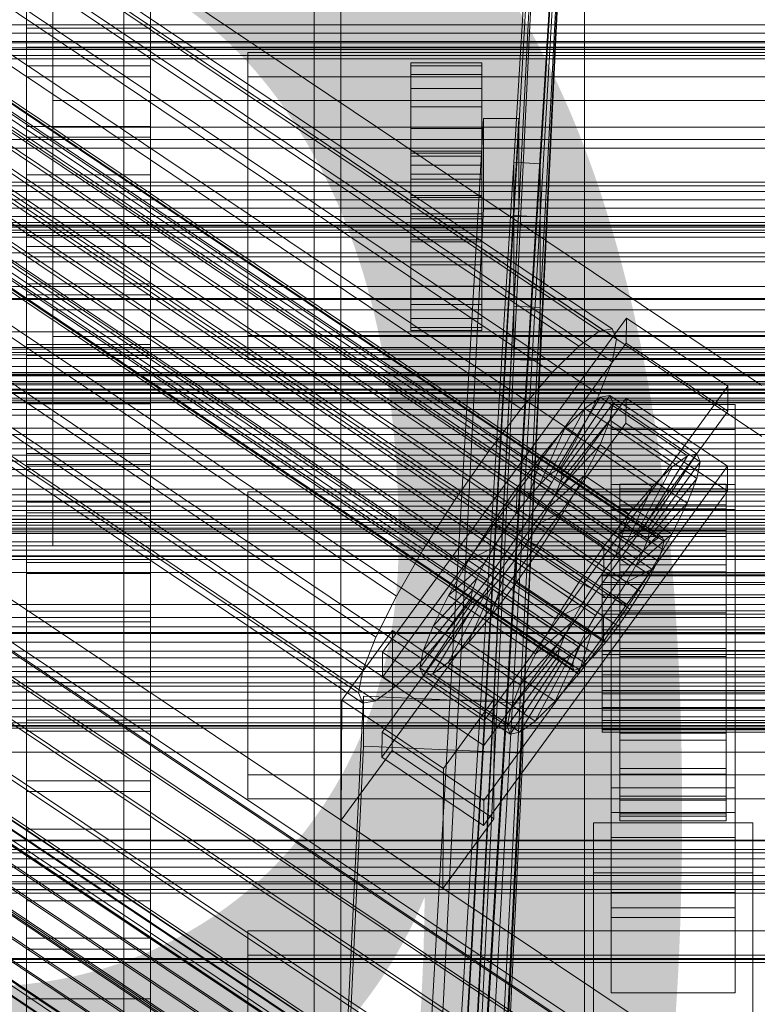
# Model space of a CAD drawing. Header units: millimetres. Extents: x -2233 to 65662, y -50530 to 6847.
# Tile 47 of 256: x -214 to -130, y -35091 to -34980. Entities that reach past the tile are written whole.
import ezdxf

# ---------------------------------------------------------------- set-up
doc = ezdxf.new("R2010")
doc.units = ezdxf.units.MM
for name, color, linetype, lineweight in [('COTAS_O', 1, 'Continuous', 0), ('frontal_C01', 7, 'Continuous', 0), ('frontal_C02', 7, 'Continuous', 0), ('frontal_C03', 7, 'Continuous', 0), ('frontal_C04', 7, 'Continuous', 0), ('frontal_C05', 7, 'Continuous', 0), ('frontal_C05-C03', 7, 'Continuous', 0), ('frontal_mezcladora', 7, 'Continuous', 0), ('frontal_mix-C02', 7, 'Continuous', 0), ('frontal_secador', 7, 'Continuous', 0)]:
    doc.layers.add(name, color=color, linetype=linetype, lineweight=lineweight)
doc.dimstyles.new('R19_100', dxfattribs={"dimtxt": 250, "dimasz": 150, "dimexe": 150, "dimexo": 80, "dimgap": 100, "dimtad": 1, "dimtih": 1, "dimtoh": 1, "dimdsep": 46, "dimcen": 0.09, "dimadec": 0, "dimazin": 0, "dimtfac": 1, "dimtdec": 4, "dimtofl": 0, "dimtmove": 0, "dimatfit": 3, "dimfxl": 1, "dimtolj": 1, "dimtzin": 0, "dimarcsym": 0})

# ---------------------------------------------------------------- blocks, each defined once
blk = doc.blocks.new('DIM_R32_41')
at = {"layer": 'COTAS_O'}
for p, q in [((-1850, -34800), (-1850, -35500)), ((-150, -34800), (-150, -35500)), ((-1850, -35500), (-1700, -35455)), ((-150, -35500), (-300, -35455)), ((-150, -35500), (-1850, -35500)), ((-1850, -35500), (-1700, -35545)), ((-150, -35500), (-300, -35545))]:
    blk.add_line(p, q, dxfattribs=at)
blk.add_text('1700 O', height=250, rotation=180, dxfattribs=at).set_placement((-1000, -35600))
blk = doc.blocks.new('DIM_R32_45')
at = {"layer": 'COTAS_O'}
for p, q in [((-1480, -35300), (-1330, -35255)), ((490, -35300), (340, -35255)), ((-1480, -36000), (-1480, -35300)), ((-1480, -35300), (490, -35300)), ((-1480, -35300), (-1330, -35345)), ((490, -35300), (340, -35345)), ((490, -36000), (490, -35300))]:
    blk.add_line(p, q, dxfattribs=at)
blk.add_text('1970 O', height=250, dxfattribs=at).set_placement((-495, -35200))
blk = doc.blocks.new('DIM_R32_47')
at = {"layer": 'COTAS_O'}
for p, q in [((-1400, -35300), (-1250, -35255)), ((1400, -35300), (1250, -35255)), ((-1400, -36000), (-1400, -35300)), ((-1400, -35300), (1400, -35300)), ((-1400, -35300), (-1250, -35345)), ((1400, -35300), (1250, -35345)), ((1400, -36000), (1400, -35300))]:
    blk.add_line(p, q, dxfattribs=at)
blk.add_text('2800 O', height=250, dxfattribs=at).set_placement((0, -35200))

msp = doc.modelspace()

# ---------------------------------------------------------------- linework, layer by layer
at = {"layer": 'frontal_C01'}
for p, q in [((-332.629, -34891.604), (-148.32, -35015.473)), ((-331.181, -34891.34), (-146.872, -35015.209)), ((-334.938, -34893.291), (-150.629, -35017.16)), ((-330.692, -34892.515), (-146.383, -35016.385)), ((-355.53, -34895.168), (-141.731, -35038.856)), ((-355.017, -34895.074), (-141.218, -35038.762)), ((-354.844, -34895.49), (-141.045, -35039.179)), ((-331.197, -34895.051), (-146.887, -35018.92)), ((-356.348, -34895.765), (-142.549, -35039.454)), ((-355.022, -34896.389), (-141.224, -35040.077)), ((-337.95, -34896.284), (-153.641, -35020.154)), ((-357.415, -34896.826), (-143.617, -35040.514)), ((-355.541, -34897.708), (-141.742, -35041.396)), ((-358.659, -34898.277), (-144.861, -35041.966)), ((-332.659, -34898.773), (-148.35, -35022.643)), ((-146.196, -35043.709), (-359.995, -34900.021)), ((-356.363, -34899.358), (-142.565, -35043.046)), ((-341.461, -34900.381), (-157.152, -35024.25)), ((-361.332, -34901.938), (-147.533, -35045.626)), ((-357.434, -34901.226), (-143.635, -35044.914)), ((-358.68, -34903.185), (-144.881, -35046.873)), ((-362.578, -34903.897), (-148.779, -35047.585)), ((-334.981, -34903.43), (-150.672, -35027.299)), ((-360.017, -34905.102), (-146.218, -35048.79)), ((-160.922, -35029.171), (-345.231, -34905.302)), ((-363.648, -34905.765), (-149.85, -35049.453)), ((-364.471, -34907.415), (-150.672, -35051.103)), ((-361.352, -34906.845), (-147.554, -35050.533)), ((-364.989, -34908.734), (-151.191, -35052.422)), ((-362.596, -34908.297), (-148.798, -35051.985)), ((-338.003, -34908.702), (-153.694, -35032.571)), ((-365.168, -34909.632), (-151.369, -35053.32)), ((-364.995, -34910.049), (-151.196, -35053.737)), ((-364.482, -34909.955), (-150.683, -35053.643)), ((-363.664, -34909.357), (-149.865, -35053.046)), ((-349.002, -34910.711), (-164.693, -35034.58)), ((-341.52, -34914.231), (-157.211, -35038.1)), ((-352.519, -34916.24), (-168.21, -35040.109)), ((-345.291, -34919.64), (-160.982, -35043.509)), ((-355.541, -34921.512), (-171.232, -35045.381)), ((-349.061, -34924.561), (-164.752, -35048.43)), ((-357.863, -34926.168), (-173.554, -35050.037)), ((-352.572, -34928.657), (-168.263, -35052.527)), ((-359.326, -34929.891), (-175.016, -35053.76)), ((-355.584, -34931.651), (-171.275, -35055.52)), ((-359.83, -34932.426), (-175.521, -35056.296)), ((-357.893, -34933.337), (-173.584, -35057.207)), ((-359.341, -34933.602), (-175.032, -35057.471)), ((-130, -35021.621), (-228.298, -34955.558)), ((-228.298, -34961.317), (-130, -35027.38)), ((-172.809, -35051.706), (-145.277, -35013.994)), ((-145.289, -35016.817), (-145.277, -35013.994)), ((-145.277, -35013.994), (-133.809, -35021.702)), ((-150.629, -35017.16), (-148.32, -35015.473)), ((-148.32, -35015.473), (-146.872, -35015.209)), ((-146.872, -35015.209), (-146.383, -35016.385)), ((-146.383, -35016.385), (-146.887, -35018.92)), ((-145.289, -35016.817), (-172.821, -35054.528)), ((-153.641, -35020.154), (-150.629, -35017.16)), ((-133.821, -35024.524), (-145.289, -35016.817)), ((-146.887, -35018.92), (-148.35, -35022.643)), ((-157.152, -35024.25), (-153.641, -35020.154)), ((-133.809, -35021.702), (-161.341, -35059.413)), ((-133.809, -35021.702), (-133.821, -35024.524)), ((-172.847, -35060.738), (-145.315, -35023.026)), ((-153.199, -35031.149), (-148.226, -35022.933)), ((-152.686, -35031.055), (-147.143, -35022.735)), ((-148.35, -35022.643), (-150.672, -35027.299)), ((-148.226, -35022.933), (-149.953, -35024.195)), ((-147.143, -35022.735), (-148.226, -35022.933)), ((-148.226, -35022.933), (-138.396, -35029.54)), ((-147.143, -35022.735), (-137.313, -35029.342)), ((-146.777, -35023.615), (-147.143, -35022.735)), ((-145.327, -35025.849), (-145.315, -35023.026)), ((-145.315, -35023.026), (-133.847, -35030.734)), ((-161.353, -35062.236), (-133.821, -35024.524)), ((-160.922, -35029.171), (-157.152, -35024.25)), ((-154.017, -35031.746), (-149.953, -35024.195)), ((-152.513, -35031.471), (-146.777, -35023.615)), ((-149.953, -35024.195), (-152.207, -35026.434)), ((-149.953, -35024.195), (-140.123, -35030.801)), ((-147.155, -35025.511), (-146.777, -35023.615)), ((-147, -35026.578), (-147, -35023.755)), ((-147, -35023.755), (-133, -35023.755)), ((-147, -35069.804), (-147, -35023.755)), ((-146.777, -35023.615), (-136.948, -35030.221)), ((-133, -35023.755), (-133, -35026.578)), ((-133, -35023.755), (-133, -35069.804)), ((-152.692, -35032.37), (-147.155, -35025.511)), ((-148.249, -35028.296), (-147.155, -35025.511)), ((-147.155, -35025.511), (-137.325, -35032.118)), ((-145.327, -35025.849), (-172.859, -35063.56)), ((-155.085, -35032.807), (-152.207, -35026.434)), ((-152.207, -35026.434), (-154.833, -35029.499)), ((-152.207, -35026.434), (-142.377, -35033.041)), ((-133, -35026.578), (-147, -35026.578)), ((-147, -35026.578), (-147, -35072.626)), ((-133.859, -35033.556), (-145.327, -35025.849)), ((-133, -35072.626), (-133, -35026.578)), ((-150.672, -35027.299), (-153.694, -35032.571)), ((-153.21, -35033.689), (-148.249, -35028.296)), ((-149.985, -35031.779), (-148.249, -35028.296)), ((-148.249, -35028.296), (-138.419, -35034.902)), ((-164.693, -35034.58), (-160.922, -35029.171)), ((-154.833, -35029.499), (-157.653, -35033.179)), ((-156.329, -35034.258), (-154.833, -35029.499)), ((-154.833, -35029.499), (-145.003, -35036.105)), ((-138.396, -35029.54), (-143.369, -35037.755)), ((-137.313, -35029.342), (-142.856, -35037.661)), ((-140.123, -35030.801), (-138.396, -35029.54)), ((-138.396, -35029.54), (-137.313, -35029.342)), ((-137.313, -35029.342), (-136.948, -35030.221)), ((-133.847, -35030.734), (-161.379, -35068.445)), ((-154.017, -35031.746), (-153.199, -35031.149)), ((-153.199, -35031.149), (-152.686, -35031.055)), ((-143.369, -35037.755), (-153.199, -35031.149)), ((-142.856, -35037.661), (-152.686, -35031.055)), ((-152.686, -35031.055), (-152.513, -35031.471)), ((-140.123, -35030.801), (-144.188, -35038.352)), ((-136.948, -35030.221), (-142.683, -35038.078)), ((-142.377, -35033.041), (-140.123, -35030.801)), ((-136.948, -35030.221), (-137.325, -35032.118)), ((-133.847, -35030.734), (-133.859, -35033.556)), ((-155.085, -35032.807), (-154.017, -35031.746)), ((-154.033, -35035.339), (-149.985, -35031.779)), ((-144.188, -35038.352), (-154.017, -35031.746)), ((-152.513, -35031.471), (-152.692, -35032.37)), ((-142.683, -35038.078), (-152.513, -35031.471)), ((-152.246, -35035.723), (-149.985, -35031.779)), ((-149.985, -35031.779), (-140.156, -35038.385)), ((-137.325, -35032.118), (-142.862, -35038.976)), ((-137.325, -35032.118), (-138.419, -35034.902)), ((-157.653, -35033.179), (-160.474, -35037.226)), ((-157.653, -35033.179), (-157.665, -35036.002)), ((-147.823, -35039.786), (-157.653, -35033.179)), ((-153.694, -35032.571), (-157.211, -35038.1)), ((-156.329, -35034.258), (-155.085, -35032.807)), ((-145.255, -35039.413), (-155.085, -35032.807)), ((-152.692, -35032.37), (-153.21, -35033.689)), ((-142.862, -35038.976), (-152.692, -35032.37)), ((-147, -35035.61), (-147, -35032.787)), ((-147, -35032.787), (-133, -35032.787)), ((-147, -35078.836), (-147, -35032.787)), ((-146, -35042.75), (-146, -35032.753)), ((-146, -35032.753), (-146, -35033.281)), ((-146, -35032.753), (-134, -35032.753)), ((-146, -35033.52), (-146, -35032.753)), ((-146, -35043), (-146, -35033.281)), ((-146, -35033.281), (-146, -35035.067)), ((-146, -35033.281), (-134, -35033.281)), ((-142.377, -35033.041), (-145.255, -35039.413)), ((-145.003, -35036.105), (-142.377, -35033.041)), ((-134, -35033.281), (-134, -35032.753)), ((-134, -35032.753), (-134, -35042.75)), ((-134, -35032.753), (-134, -35033.52)), ((-134, -35035.067), (-134, -35033.281)), ((-134, -35033.281), (-134, -35043)), ((-133, -35032.787), (-133, -35035.61)), ((-133, -35032.787), (-133, -35078.836)), ((-161.391, -35071.268), (-133.859, -35033.556)), ((-157.665, -35036.002), (-156.329, -35034.258)), ((-146.499, -35040.865), (-156.329, -35034.258)), ((-153.21, -35033.689), (-154.033, -35035.339)), ((-143.38, -35040.295), (-153.21, -35033.689)), ((-146, -35043.113), (-146, -35033.52)), ((-146, -35033.52), (-134, -35033.52)), ((-146, -35035.529), (-146, -35033.52)), ((-134, -35033.52), (-134, -35043.113)), ((-134, -35033.52), (-134, -35035.529)), ((-168.21, -35040.109), (-164.693, -35034.58)), ((-154.033, -35035.339), (-155.103, -35037.207)), ((-144.203, -35041.945), (-154.033, -35035.339)), ((-133, -35035.61), (-147, -35035.61)), ((-147, -35035.61), (-147, -35081.658)), ((-146, -35043.846), (-146, -35035.067)), ((-146, -35035.067), (-146, -35037.989)), ((-146, -35035.067), (-134, -35035.067)), ((-146, -35044.065), (-146, -35035.529)), ((-146, -35035.529), (-134, -35035.529)), ((-146, -35038.643), (-146, -35035.529)), ((-138.419, -35034.902), (-143.38, -35040.295)), ((-138.419, -35034.902), (-140.156, -35038.385)), ((-134, -35037.989), (-134, -35035.067)), ((-134, -35035.067), (-134, -35043.846)), ((-134, -35035.529), (-134, -35044.065)), ((-134, -35035.529), (-134, -35038.643)), ((-133, -35081.658), (-133, -35035.61)), ((-159.001, -35037.919), (-157.665, -35036.002)), ((-157.665, -35036.002), (-147.835, -35042.608)), ((-155.103, -35037.207), (-152.246, -35035.723)), ((-154.877, -35039.859), (-152.246, -35035.723)), ((-152.246, -35035.723), (-142.416, -35042.329)), ((-147.823, -35039.786), (-145.003, -35036.105)), ((-145.003, -35036.105), (-146.499, -35040.865)), ((-160.474, -35037.226), (-163.105, -35041.362)), ((-159.001, -35037.919), (-160.474, -35037.226)), ((-160.474, -35037.226), (-150.644, -35043.832)), ((-155.103, -35037.207), (-156.35, -35039.166)), ((-145.274, -35043.813), (-155.103, -35037.207)), ((-143.369, -35037.755), (-144.188, -35038.352)), ((-142.856, -35037.661), (-143.369, -35037.755)), ((-142.683, -35038.078), (-142.856, -35037.661)), ((-157.211, -35038.1), (-160.982, -35043.509)), ((-160.247, -35039.878), (-159.001, -35037.919)), ((-149.171, -35044.525), (-159.001, -35037.919)), ((-146, -35045.231), (-146, -35037.989)), ((-146, -35037.989), (-146, -35041.85)), ((-146, -35037.989), (-134, -35037.989)), ((-146, -35045.54), (-146, -35038.643)), ((-146, -35038.643), (-134, -35038.643)), ((-146, -35042.651), (-146, -35038.643)), ((-144.188, -35038.352), (-145.255, -35039.413)), ((-140.156, -35038.385), (-144.203, -35041.945)), ((-143.38, -35040.295), (-142.862, -35038.976)), ((-142.862, -35038.976), (-142.683, -35038.078)), ((-142.549, -35039.454), (-141.731, -35038.856)), ((-140.156, -35038.385), (-142.416, -35042.329)), ((-141.731, -35038.856), (-141.218, -35038.762)), ((-141.218, -35038.762), (-141.045, -35039.179)), ((-134, -35041.85), (-134, -35037.989)), ((-134, -35037.989), (-134, -35045.231)), ((-134, -35038.643), (-134, -35045.54)), ((-134, -35038.643), (-134, -35042.651)), ((-171.232, -35045.381), (-168.21, -35040.109)), ((-160.247, -35039.878), (-163.105, -35041.362)), ((-161.318, -35041.746), (-160.247, -35039.878)), ((-150.417, -35046.484), (-160.247, -35039.878)), ((-157.698, -35043.905), (-154.877, -35039.859)), ((-156.35, -35039.166), (-157.686, -35041.082)), ((-156.35, -35039.166), (-154.877, -35039.859)), ((-146.52, -35045.772), (-156.35, -35039.166)), ((-154.877, -35039.859), (-145.047, -35046.465)), ((-150.644, -35043.832), (-147.823, -35039.786)), ((-147.835, -35042.608), (-147.823, -35039.786)), ((-145.255, -35039.413), (-146.499, -35040.865)), ((-143.617, -35040.514), (-142.549, -35039.454)), ((-141.224, -35040.077), (-141.742, -35041.396)), ((-141.045, -35039.179), (-141.224, -35040.077)), ((-157.686, -35041.082), (-159.022, -35042.826)), ((-157.686, -35041.082), (-157.698, -35043.905)), ((-147.856, -35047.689), (-157.686, -35041.082)), ((-146.499, -35040.865), (-147.835, -35042.608)), ((-144.861, -35041.966), (-143.617, -35040.514)), ((-144.203, -35041.945), (-143.38, -35040.295)), ((-163.105, -35041.362), (-165.365, -35045.305)), ((-161.318, -35041.746), (-165.365, -35045.305)), ((-163.105, -35041.362), (-153.275, -35047.968)), ((-162.14, -35043.396), (-161.318, -35041.746)), ((-151.488, -35048.352), (-161.318, -35041.746)), ((-146.196, -35043.709), (-144.861, -35041.966)), ((-146, -35047.059), (-146, -35041.85)), ((-146, -35041.85), (-146, -35046.385)), ((-146, -35041.85), (-134, -35041.85)), ((-145.274, -35043.813), (-144.203, -35041.945)), ((-142.416, -35042.329), (-145.274, -35043.813)), ((-142.416, -35042.329), (-145.047, -35046.465)), ((-141.742, -35041.396), (-142.565, -35043.046)), ((-134, -35046.385), (-134, -35041.85)), ((-134, -35041.85), (-134, -35047.059)), ((-162.14, -35043.396), (-167.102, -35048.788)), ((-162.659, -35044.715), (-162.14, -35043.396)), ((-152.311, -35050.002), (-162.14, -35043.396)), ((-159.022, -35042.826), (-160.518, -35047.586)), ((-159.022, -35042.826), (-160.266, -35044.278)), ((-149.192, -35049.432), (-159.022, -35042.826)), ((-147.835, -35042.608), (-149.171, -35044.525)), ((-148, -35043.113), (-148, -35042.75)), ((-148, -35042.75), (-148, -35043)), ((-148, -35042.75), (148, -35042.75)), ((-148, -35043), (-148, -35043.846)), ((-148, -35043), (148, -35043)), ((-148, -35044.065), (-148, -35043.113)), ((-148, -35043.113), (148, -35043.113)), ((-146, -35047.439), (-146, -35042.651)), ((-146, -35042.651), (-134, -35042.651)), ((-146, -35047.278), (-146, -35042.651)), ((-146, -35043), (-146, -35042.75)), ((-134, -35042.75), (-146, -35042.75)), ((-146, -35042.75), (-146, -35043.113)), ((-146, -35043.846), (-146, -35043)), ((-134, -35043), (-146, -35043)), ((-134, -35043.113), (-146, -35043.113)), ((-146, -35043.113), (-146, -35044.065)), ((-142.565, -35043.046), (-143.635, -35044.914)), ((-134, -35042.651), (-134, -35047.439)), ((-134, -35042.651), (-134, -35047.278)), ((-134, -35042.75), (-134, -35043)), ((-134, -35043.113), (-134, -35042.75)), ((-134, -35043), (-134, -35043.846)), ((-134, -35044.065), (-134, -35043.113)), ((-160.982, -35043.509), (-164.752, -35048.43)), ((-160.266, -35044.278), (-163.144, -35050.65)), ((-160.266, -35044.278), (-161.333, -35045.338)), ((-160.518, -35047.586), (-157.698, -35043.905)), ((-150.436, -35050.884), (-160.266, -35044.278)), ((-157.698, -35043.905), (-147.868, -35050.511)), ((-153.275, -35047.968), (-150.644, -35043.832)), ((-150.644, -35043.832), (-149.171, -35044.525)), ((-149.171, -35044.525), (-150.417, -35046.484)), ((-148, -35043.846), (-148, -35045.231)), ((-148, -35043.846), (148, -35043.846)), ((-148, -35045.54), (-148, -35044.065)), ((-148, -35044.065), (148, -35044.065)), ((-147.533, -35045.626), (-146.196, -35043.709)), ((-146.52, -35045.772), (-145.274, -35043.813)), ((-146, -35045.231), (-146, -35043.846)), ((-134, -35043.846), (-146, -35043.846)), ((-134, -35044.065), (-146, -35044.065)), ((-146, -35044.065), (-146, -35045.54)), ((-134, -35043.846), (-134, -35045.231)), ((-134, -35045.54), (-134, -35044.065)), ((-173.554, -35050.037), (-171.232, -35045.381)), ((-162.837, -35045.613), (-168.573, -35053.47)), ((-162.659, -35044.715), (-168.196, -35051.573)), ((-165.365, -35045.305), (-167.102, -35048.788)), ((-161.333, -35045.338), (-165.397, -35052.89)), ((-165.365, -35045.305), (-155.535, -35051.912)), ((-162.837, -35045.613), (-162.659, -35044.715)), ((-162.664, -35046.03), (-162.837, -35045.613)), ((-153.008, -35052.219), (-162.837, -35045.613)), ((-152.829, -35051.321), (-162.659, -35044.715)), ((-161.333, -35045.338), (-162.151, -35045.936)), ((-151.503, -35051.945), (-161.333, -35045.338)), ((-148.779, -35047.585), (-147.533, -35045.626)), ((-148, -35045.231), (-148, -35047.059)), ((-148, -35045.231), (148, -35045.231)), ((-148, -35047.439), (-148, -35045.54)), ((-148, -35045.54), (148, -35045.54)), ((-146, -35047.059), (-146, -35045.231)), ((-134, -35045.231), (-146, -35045.231)), ((-134, -35045.54), (-146, -35045.54)), ((-146, -35045.54), (-146, -35047.439)), ((-143.635, -35044.914), (-144.881, -35046.873)), ((-134, -35045.231), (-134, -35047.059)), ((-134, -35047.439), (-134, -35045.54)), ((-162.664, -35046.03), (-168.208, -35054.349)), ((-162.151, -35045.936), (-167.125, -35054.151)), ((-162.151, -35045.936), (-162.664, -35046.03)), ((-152.835, -35052.636), (-162.664, -35046.03)), ((-152.321, -35052.542), (-162.151, -35045.936)), ((-153.275, -35047.968), (-150.417, -35046.484)), ((-150.417, -35046.484), (-151.488, -35048.352)), ((-145.047, -35046.465), (-147.868, -35050.511)), ((-147.856, -35047.689), (-146.52, -35045.772)), ((-145.047, -35046.465), (-146.52, -35045.772)), ((-146, -35046.385), (-146, -35049.207)), ((-134, -35046.385), (-146, -35046.385)), ((-146, -35046.385), (-146, -35051.285)), ((-134, -35049.207), (-134, -35046.385)), ((-134, -35051.285), (-134, -35046.385)), ((-163.144, -35050.65), (-160.518, -35047.586)), ((-160.518, -35047.586), (-150.688, -35054.192)), ((-149.85, -35049.453), (-148.779, -35047.585)), ((-149.192, -35049.432), (-147.856, -35047.689)), ((-148, -35047.059), (-148, -35049.207)), ((-148, -35047.059), (148, -35047.059)), ((-148, -35049.63), (-148, -35047.439)), ((-148, -35047.439), (148, -35047.439)), ((-147.868, -35050.511), (-147.856, -35047.689)), ((-144.881, -35046.873), (-146.218, -35048.79)), ((-146, -35049.207), (-146, -35047.059)), ((-134, -35047.059), (-146, -35047.059)), ((-146, -35049.63), (-146, -35047.278)), ((-146, -35047.278), (-134, -35047.278)), ((-146, -35052.21), (-146, -35047.278)), ((-134, -35047.439), (-146, -35047.439)), ((-146, -35047.439), (-146, -35049.63)), ((-134, -35047.059), (-134, -35049.207)), ((-134, -35047.278), (-134, -35049.63)), ((-134, -35047.278), (-134, -35052.21)), ((-134, -35049.63), (-134, -35047.439)), ((-164.752, -35048.43), (-168.263, -35052.527)), ((-167.102, -35048.788), (-168.196, -35051.573)), ((-167.102, -35048.788), (-157.272, -35055.395)), ((-155.535, -35051.912), (-153.275, -35047.968)), ((-155.535, -35051.912), (-151.488, -35048.352)), ((-151.488, -35048.352), (-152.311, -35050.002)), ((-146.218, -35048.79), (-147.554, -35050.533)), ((-177.394, -35057.144), (-171.658, -35049.288)), ((-175.016, -35053.76), (-173.554, -35050.037)), ((-171.715, -35062.836), (-171.658, -35049.288)), ((-171.658, -35049.288), (-160.19, -35056.995)), ((-157.272, -35055.395), (-152.311, -35050.002)), ((-152.311, -35050.002), (-152.829, -35051.321)), ((-150.688, -35054.192), (-149.192, -35049.432)), ((-150.672, -35051.103), (-149.85, -35049.453)), ((-150.436, -35050.884), (-149.192, -35049.432)), ((-148, -35049.207), (-148, -35051.528)), ((148, -35049.207), (-148, -35049.207)), ((-148, -35051.967), (-148, -35049.63)), ((-148, -35049.63), (148, -35049.63)), ((-146, -35049.207), (-134, -35049.207)), ((-146, -35051.528), (-146, -35049.207)), ((-134, -35049.63), (-146, -35049.63)), ((-146, -35049.63), (-146, -35051.967)), ((-134, -35049.207), (-134, -35051.528)), ((-134, -35051.967), (-134, -35049.63)), ((-165.397, -35052.89), (-163.144, -35050.65)), ((-163.144, -35050.65), (-153.314, -35057.257)), ((-153.314, -35057.257), (-150.436, -35050.884)), ((-151.503, -35051.945), (-150.436, -35050.884)), ((-151.191, -35052.422), (-150.672, -35051.103)), ((-147.868, -35050.511), (-150.688, -35054.192)), ((-147.554, -35050.533), (-148.798, -35051.985)), ((-172.809, -35051.706), (-172.821, -35054.528)), ((-161.341, -35059.413), (-172.809, -35051.706)), ((-168.196, -35051.573), (-168.573, -35053.47)), ((-168.196, -35051.573), (-158.366, -35058.179)), ((-158.743, -35060.076), (-153.008, -35052.219)), ((-158.366, -35058.179), (-152.829, -35051.321)), ((-157.272, -35055.395), (-155.535, -35051.912)), ((-155.567, -35059.496), (-151.503, -35051.945)), ((-152.829, -35051.321), (-153.008, -35052.219)), ((-153.008, -35052.219), (-152.835, -35052.636)), ((-152.321, -35052.542), (-151.503, -35051.945)), ((-148.798, -35051.985), (-149.865, -35053.046)), ((-148, -35051.528), (-148, -35053.865)), ((-148, -35051.528), (148, -35051.528)), ((-148, -35054.288), (-148, -35051.967)), ((-148, -35051.967), (148, -35051.967)), ((-146, -35051.528), (-146, -35051.285)), ((-146, -35051.285), (-146, -35056.217)), ((-146, -35051.285), (-134, -35051.285)), ((-146, -35053.865), (-146, -35051.528)), ((-134, -35051.528), (-146, -35051.528)), ((-146, -35051.967), (-146, -35052.21)), ((-134, -35051.967), (-146, -35051.967)), ((-146, -35051.967), (-146, -35054.288)), ((-146, -35052.21), (-134, -35052.21)), ((-146, -35057.11), (-146, -35052.21)), ((-134, -35056.217), (-134, -35051.285)), ((-134, -35051.285), (-134, -35051.528)), ((-134, -35051.528), (-134, -35053.865)), ((-134, -35052.21), (-134, -35051.967)), ((-134, -35054.288), (-134, -35051.967)), ((-134, -35052.21), (-134, -35057.11)), ((-168.263, -35052.527), (-171.275, -35055.52)), ((-168.573, -35053.47), (-168.208, -35054.349)), ((-168.573, -35053.47), (-158.743, -35060.076)), ((-167.125, -35054.151), (-165.397, -35052.89)), ((-165.397, -35052.89), (-155.567, -35059.496)), ((-158.378, -35060.955), (-152.835, -35052.636)), ((-157.295, -35060.757), (-152.321, -35052.542)), ((-152.835, -35052.636), (-152.321, -35052.542)), ((-151.369, -35053.32), (-151.191, -35052.422)), ((-151.196, -35053.737), (-151.369, -35053.32)), ((-149.865, -35053.046), (-150.683, -35053.643)), ((-175.521, -35056.296), (-175.016, -35053.76)), ((-172.821, -35054.528), (-161.353, -35062.236)), ((-168.208, -35054.349), (-167.125, -35054.151)), ((-168.208, -35054.349), (-158.378, -35060.955)), ((-167.125, -35054.151), (-157.295, -35060.757)), ((-150.688, -35054.192), (-153.314, -35057.257)), ((-150.683, -35053.643), (-151.196, -35053.737)), ((-148, -35053.865), (-148, -35056.056)), ((-148, -35053.865), (148, -35053.865)), ((-148, -35056.436), (-148, -35054.288)), ((-148, -35054.288), (148, -35054.288)), ((-146, -35056.056), (-146, -35053.865)), ((-146, -35053.865), (-146, -35056.217)), ((-134, -35053.865), (-146, -35053.865)), ((-146, -35054.288), (-146, -35057.11)), ((-134, -35054.288), (-146, -35054.288)), ((-146, -35054.288), (-146, -35056.436)), ((-134, -35056.217), (-134, -35053.865)), ((-134, -35053.865), (-134, -35056.056)), ((-134, -35057.11), (-134, -35054.288)), ((-134, -35056.436), (-134, -35054.288)), ((-171.275, -35055.52), (-173.584, -35057.207)), ((-158.366, -35058.179), (-157.272, -35055.395)), ((-177.811, -35116.257), (-174.943, -35056.694)), ((-175.032, -35057.471), (-175.521, -35056.296)), ((-174.943, -35062.34), (-174.943, -35056.694)), ((-174.943, -35056.694), (-156.962, -35057.491)), ((-148, -35056.056), (-148, -35057.955)), ((-148, -35056.056), (148, -35056.056)), ((-148, -35058.264), (-148, -35056.436)), ((-148, -35056.436), (148, -35056.436)), ((-146, -35057.955), (-146, -35056.056)), ((-146, -35056.056), (-146, -35060.844)), ((-134, -35056.056), (-146, -35056.056)), ((-146, -35056.217), (-146, -35060.844)), ((-146, -35056.217), (-134, -35056.217)), ((-146, -35056.436), (-146, -35061.645)), ((-134, -35056.436), (-146, -35056.436)), ((-146, -35056.436), (-146, -35058.264)), ((-134, -35060.844), (-134, -35056.056)), ((-134, -35056.056), (-134, -35057.955)), ((-134, -35060.844), (-134, -35056.217)), ((-134, -35061.645), (-134, -35056.436)), ((-134, -35058.264), (-134, -35056.436)), ((-177.394, -35057.144), (-177.451, -35070.692)), ((-165.926, -35064.852), (-177.394, -35057.144)), ((-173.584, -35057.207), (-175.032, -35057.471)), ((-160.19, -35056.995), (-165.926, -35064.852)), ((-160.19, -35056.995), (-160.247, -35070.543)), ((-156.962, -35057.491), (-159.83, -35117.054)), ((-156.962, -35057.491), (-156.962, -35063.137)), ((-153.314, -35057.257), (-155.567, -35059.496)), ((-146, -35057.11), (-134, -35057.11)), ((-146, -35061.645), (-146, -35057.11)), ((-134, -35057.11), (-134, -35061.645)), ((-158.743, -35060.076), (-158.366, -35058.179)), ((-148, -35057.955), (-148, -35059.43)), ((-148, -35057.955), (148, -35057.955)), ((-148, -35059.649), (-148, -35058.264)), ((-148, -35058.264), (148, -35058.264)), ((-146, -35059.43), (-146, -35057.955)), ((-146, -35057.955), (-146, -35064.852)), ((-134, -35057.955), (-146, -35057.955)), ((-146, -35058.264), (-146, -35065.506)), ((-134, -35058.264), (-146, -35058.264)), ((-146, -35058.264), (-146, -35059.649)), ((-134, -35064.852), (-134, -35057.955)), ((-134, -35057.955), (-134, -35059.43)), ((-134, -35065.506), (-134, -35058.264)), ((-134, -35059.649), (-134, -35058.264)), ((-161.353, -35062.236), (-161.341, -35059.413)), ((-158.378, -35060.955), (-158.743, -35060.076)), ((-155.567, -35059.496), (-157.295, -35060.757)), ((-148, -35059.43), (-148, -35060.382)), ((-148, -35059.43), (148, -35059.43)), ((-148, -35060.495), (-148, -35059.649)), ((-148, -35059.649), (148, -35059.649)), ((-146, -35060.382), (-146, -35059.43)), ((-146, -35059.43), (-146, -35067.966)), ((-134, -35059.43), (-146, -35059.43)), ((-146, -35059.649), (-146, -35068.428)), ((-134, -35059.649), (-146, -35059.649)), ((-146, -35059.649), (-146, -35060.495)), ((-134, -35067.966), (-134, -35059.43)), ((-134, -35059.43), (-134, -35060.382)), ((-134, -35068.428), (-134, -35059.649)), ((-134, -35060.495), (-134, -35059.649)), ((-172.847, -35060.738), (-172.859, -35063.56)), ((-161.379, -35068.445), (-172.847, -35060.738)), ((-157.295, -35060.757), (-158.378, -35060.955)), ((-148, -35060.382), (-148, -35060.745)), ((-148, -35060.382), (148, -35060.382)), ((-148, -35060.745), (-148, -35060.495)), ((-148, -35060.495), (148, -35060.495)), ((-148, -35060.745), (148, -35060.745)), ((-146, -35060.745), (-146, -35060.382)), ((-146, -35060.382), (-146, -35069.975)), ((-134, -35060.382), (-146, -35060.382)), ((-146, -35060.495), (-146, -35070.214)), ((-134, -35060.495), (-146, -35060.495)), ((-146, -35060.495), (-146, -35060.745)), ((-146, -35060.745), (-146, -35070.742)), ((-134, -35060.745), (-146, -35060.745)), ((-146, -35060.844), (-146, -35064.852)), ((-146, -35060.844), (-134, -35060.844)), ((-134, -35069.975), (-134, -35060.382)), ((-134, -35060.382), (-134, -35060.745)), ((-134, -35070.214), (-134, -35060.495)), ((-134, -35060.745), (-134, -35060.495)), ((-134, -35070.742), (-134, -35060.745)), ((-134, -35064.852), (-134, -35060.844)), ((-177.811, -35121.903), (-174.943, -35062.34)), ((-156.962, -35063.137), (-174.943, -35062.34)), ((-146, -35061.645), (-134, -35061.645)), ((-146, -35065.506), (-146, -35061.645)), ((-134, -35061.645), (-134, -35065.506)), ((-171.715, -35062.836), (-177.451, -35070.692)), ((-160.247, -35070.543), (-171.715, -35062.836)), ((-159.83, -35122.7), (-156.962, -35063.137)), ((-172.859, -35063.56), (-161.391, -35071.268)), ((-165.983, -35078.4), (-165.926, -35064.852)), ((-146, -35064.852), (-146, -35067.966)), ((-146, -35064.852), (-134, -35064.852)), ((-146, -35065.506), (-134, -35065.506)), ((-146, -35068.428), (-146, -35065.506)), ((-134, -35067.966), (-134, -35064.852)), ((-134, -35065.506), (-134, -35068.428)), ((-147, -35080.586), (-147, -35067.038)), ((-147, -35067.038), (-133, -35067.038)), ((-147, -35076.632), (-147, -35067.038)), ((-133, -35067.038), (-133, -35080.586)), ((-133, -35067.038), (-133, -35076.632)), ((-161.391, -35071.268), (-161.379, -35068.445)), ((-146, -35067.966), (-146, -35069.975)), ((-146, -35067.966), (-134, -35067.966)), ((-146, -35068.428), (-134, -35068.428)), ((-146, -35070.214), (-146, -35068.428)), ((-134, -35069.975), (-134, -35067.966)), ((-134, -35068.428), (-134, -35070.214)), ((-133, -35069.804), (-147, -35069.804)), ((-147, -35069.804), (-147, -35072.626)), ((-146, -35069.975), (-146, -35070.742)), ((-146, -35069.975), (-134, -35069.975)), ((-134, -35070.742), (-134, -35069.975)), ((-133, -35072.626), (-133, -35069.804)), ((-177.451, -35070.692), (-165.983, -35078.4)), ((-165.983, -35078.4), (-160.247, -35070.543)), ((-149, -35076.635), (-149, -35070.99)), ((-149, -35070.99), (-131, -35070.99)), ((-149, -35116.654), (-149, -35070.99)), ((-146, -35070.214), (-134, -35070.214)), ((-146, -35070.742), (-146, -35070.214)), ((-146, -35070.742), (-134, -35070.742)), ((-134, -35070.214), (-134, -35070.742)), ((-131, -35070.99), (-131, -35076.635)), ((-131, -35070.99), (-131, -35116.654)), ((-147, -35072.626), (-133, -35072.626)), ((-131, -35076.635), (-149, -35076.635)), ((-149, -35122.299), (-149, -35076.635)), ((-133, -35076.632), (-147, -35076.632)), ((-147, -35076.632), (-147, -35090.18)), ((-133, -35090.18), (-133, -35076.632)), ((-131, -35122.299), (-131, -35076.635)), ((-133, -35078.836), (-147, -35078.836)), ((-147, -35078.836), (-147, -35081.658)), ((-133, -35081.658), (-133, -35078.836)), ((-133, -35080.586), (-147, -35080.586)), ((-147, -35080.586), (-147, -35090.18)), ((-133, -35090.18), (-133, -35080.586)), ((-147, -35081.658), (-133, -35081.658)), ((-147, -35090.18), (-133, -35090.18))]:
    msp.add_line(p, q, dxfattribs=at)
at = {"layer": 'frontal_C02'}
for p, q in [((-332.629, -34972.831), (-148.32, -35096.086)), ((-331.181, -34972.673), (-146.872, -35095.928)), ((-334.938, -34974.419), (-150.629, -35097.673)), ((-330.692, -34973.956), (-146.383, -35097.211)), ((-355.53, -34976.517), (-141.731, -35119.493)), ((-355.017, -34976.461), (-141.218, -35119.437)), ((-331.197, -34976.592), (-146.887, -35099.847)), ((-356.348, -34977.08), (-142.549, -35120.055)), ((-355.022, -34977.85), (-141.224, -35120.825)), ((-354.844, -34976.916), (-141.045, -35119.891)), ((-337.95, -34977.328), (-153.641, -35100.582)), ((-357.415, -34978.111), (-143.617, -35121.086)), ((-358.659, -34979.539), (-144.861, -35122.515)), ((-355.541, -34979.2), (-141.742, -35122.175)), ((-356.363, -34980.873), (-142.565, -35123.849)), ((-332.659, -34980.402), (-148.35, -35103.656)), ((-146.196, -35124.244), (-359.995, -34981.269)), ((-341.461, -34981.36), (-157.152, -35104.615)), ((450, -34982.905), (-450, -34982.905)), ((-361.332, -34983.181), (-147.533, -35126.157)), ((-357.434, -34982.757), (-143.635, -35125.732)), ((-362.578, -34985.146), (-148.779, -35128.121)), ((-358.68, -34984.722), (-144.881, -35127.697)), ((-334.981, -34985.125), (-150.672, -35108.379)), ((-360.017, -34986.634), (-146.218, -35129.609)), ((-160.922, -35109.496), (-345.231, -34986.241)), ((-363.648, -34987.029), (-149.85, -35130.005)), ((-364.471, -34988.703), (-150.672, -35131.678)), ((-361.352, -34988.363), (-147.554, -35131.339)), ((-364.989, -34990.053), (-151.191, -35133.028)), ((-362.596, -34989.792), (-148.798, -35132.768)), ((-363.664, -34990.823), (-149.865, -35133.798)), ((-338.003, -34990.44), (-153.694, -35113.695)), ((-349.002, -34991.638), (-164.693, -35114.893)), ((-450, -34994.827), (450, -34994.827)), ((-341.52, -34995.985), (-157.211, -35119.24)), ((-352.519, -34997.183), (-168.21, -35120.438)), ((-345.291, -35001.382), (-160.982, -35124.637)), ((-311.15, -35003.741), (311.15, -35003.741)), ((-311.15, -35004.337), (311.15, -35004.337)), ((-311.15, -35004.874), (311.15, -35004.874)), ((-311.15, -35006.623), (311.15, -35006.623)), ((-311.15, -35007.66), (311.15, -35007.66)), ((-311.15, -35010.441), (311.15, -35010.441)), ((-311.15, -35011.908), (311.15, -35011.908)), ((-311.15, -35015.532), (311.15, -35015.532)), ((-311.15, -35017.329), (311.15, -35017.329)), ((-440, -35020.127), (440, -35020.127)), ((-440, -35020.339), (440, -35020.339)), ((-440, -35020.529), (440, -35020.529)), ((-440, -35021.148), (440, -35021.148)), ((-440, -35021.516), (440, -35021.516)), ((311.15, -35021.549), (-311.15, -35021.549)), ((-440, -35022.501), (440, -35022.501)), ((-440, -35023.021), (440, -35023.021)), ((-440, -35024.305), (440, -35024.305)), ((-311.15, -35023.553), (311.15, -35023.553)), ((-440, -35024.942), (440, -35024.942)), ((440, -35026.437), (-440, -35026.437)), ((-440, -35027.148), (440, -35027.148)), ((-440, -35028.752), (440, -35028.752)), ((-311.15, -35028.083), (311.15, -35028.083)), ((-440, -35029.487), (440, -35029.487)), ((-440, -35031.092), (440, -35031.092)), ((-311.15, -35030.157), (311.15, -35030.157)), ((-440, -35031.802), (440, -35031.802)), ((-440, -35033.298), (440, -35033.298)), ((-440, -35033.934), (440, -35033.934)), ((-440, -35035.219), (440, -35035.219)), ((-311.15, -35034.686), (311.15, -35034.686)), ((-440, -35035.738), (440, -35035.738)), ((-440, -35036.724), (440, -35036.724)), ((-311.15, -35036.69), (311.15, -35036.69)), ((-130, -35102.421), (-228.298, -35036.685)), ((-440, -35037.091), (440, -35037.091)), ((-440, -35037.711), (440, -35037.711)), ((-440, -35037.901), (440, -35037.901)), ((-440, -35038.112), (440, -35038.112)), ((-311.15, -35040.911), (311.15, -35040.911)), ((-311.15, -35042.708), (311.15, -35042.708)), ((-228.298, -35042.415), (-130, -35108.151)), ((-311.15, -35046.332), (311.15, -35046.332)), ((-311.15, -35047.799), (311.15, -35047.799)), ((-311.15, -35050.58), (311.15, -35050.58)), ((-311.15, -35051.617), (311.15, -35051.617)), ((-311.15, -35053.365), (311.15, -35053.365)), ((-311.15, -35053.902), (311.15, -35053.902)), ((-311.15, -35054.499), (311.15, -35054.499))]:
    msp.add_line(p, q, dxfattribs=at)
at = {"layer": 'frontal_C03'}
for p, q in [((1250, -34980.881), (-1250, -34980.881)), ((-1250, -34981.814), (1250, -34981.814)), ((1250, -34982.755), (-1250, -34982.755)), ((1250, -34983.688), (-1250, -34983.688)), ((1250, -34984.354), (-1250, -34984.354)), ((1250, -34984.74), (-1250, -34984.74)), ((1250, -34998.663), (-1250, -34998.663)), ((1250, -34999.049), (-1250, -34999.049)), ((1250, -34999.715), (-1250, -34999.715)), ((-1250, -35000.648), (1250, -35000.648)), ((1250, -35001.589), (-1250, -35001.589)), ((1250, -35002.522), (-1250, -35002.522)), ((1250, -35003.188), (-1250, -35003.188)), ((1250, -35003.574), (-1250, -35003.574)), ((1250, -35017.497), (-1250, -35017.497)), ((1250, -35017.883), (-1250, -35017.883)), ((1250, -35018.549), (-1250, -35018.549)), ((-1250, -35019.482), (1250, -35019.482)), ((1250, -35020.423), (-1250, -35020.423)), ((1250, -35021.356), (-1250, -35021.356)), ((1250, -35022.021), (-1250, -35022.021)), ((1250, -35022.408), (-1250, -35022.408)), ((1250, -35036.331), (-1250, -35036.331)), ((1250, -35036.717), (-1250, -35036.717)), ((1250, -35037.383), (-1250, -35037.383)), ((-1250, -35038.315), (1250, -35038.315)), ((1250, -35039.257), (-1250, -35039.257)), ((1250, -35040.189), (-1250, -35040.189)), ((1250, -35040.855), (-1250, -35040.855)), ((1250, -35041.242), (-1250, -35041.242)), ((-1415, -35046.316), (1415, -35046.316)), ((-1496, -35048.843), (1496, -35048.843)), ((1496, -35049.596), (-1496, -35049.596)), ((1250, -35055.165), (-1250, -35055.165)), ((1250, -35055.551), (-1250, -35055.551)), ((1250, -35056.217), (-1250, -35056.217)), ((-1250, -35057.149), (1250, -35057.149)), ((1250, -35058.091), (-1250, -35058.091)), ((1250, -35059.023), (-1250, -35059.023)), ((1250, -35059.689), (-1250, -35059.689)), ((1250, -35060.075), (-1250, -35060.075)), ((1250, -35072.93), (-1250, -35072.93)), ((1250, -35073.016), (-1250, -35073.016)), ((1250, -35073.999), (-1250, -35073.999)), ((1250, -35074.385), (-1250, -35074.385)), ((1250, -35075.051), (-1250, -35075.051)), ((-1250, -35075.983), (1250, -35075.983)), ((1250, -35076.925), (-1250, -35076.925)), ((1250, -35077.628), (-1250, -35077.628)), ((1250, -35077.857), (-1250, -35077.857)), ((1250, -35077.873), (-1250, -35077.873)), ((1250, -35078.523), (-1250, -35078.523)), ((1250, -35078.909), (-1250, -35078.909)), ((-1415, -35086.316), (1415, -35086.316)), ((1250, -35086.396), (-1250, -35086.396)), ((1250, -35086.762), (-1250, -35086.762))]:
    msp.add_line(p, q, dxfattribs=at)
at = {"layer": 'frontal_C04'}
for p, q in [((-202, -35988), (-202, -34670.697)), ((-213, -34949.808), (-213, -34985.516)), ((-199, -34985.516), (-199, -34949.808)), ((-213, -34992.356), (-213, -34956.648)), ((-199, -34956.648), (-199, -34992.356)), ((-213, -34962.12), (-213, -34997.829)), ((-199, -34997.829), (-199, -34962.12)), ((-213, -35004.669), (-213, -34968.961)), ((-202, -35988), (-202, -34968.218)), ((-199, -34968.961), (-199, -35004.669)), ((-213, -34974.433), (-213, -35010.141)), ((-213, -34981.273), (-213, -34974.433)), ((-199, -35010.141), (-199, -34974.433)), ((-199, -34974.433), (-199, -34981.273)), ((-213, -34981.273), (-199, -34981.273)), ((-213, -35016.982), (-213, -34981.273)), ((-199, -34981.273), (-199, -35016.982)), ((188, -34984.006), (-188, -34984.006)), ((-188, -34984.006), (-188, -35015.956)), ((-188, -34986.742), (-188, -34984.006)), ((-213, -34985.516), (-199, -34985.516)), ((-213, -34985.516), (-213, -34992.356)), ((-199, -34985.516), (-199, -34992.356)), ((-199, -34986.746), (-213, -34986.746)), ((-213, -34986.746), (-213, -35022.454)), ((-213, -34993.586), (-213, -34986.746)), ((-199, -35022.454), (-199, -34986.746)), ((-199, -34986.746), (-199, -34993.586)), ((-188, -34986.742), (188, -34986.742)), ((-188, -35018.692), (-188, -34986.742)), ((-199, -34992.356), (-213, -34992.356)), ((-213, -34993.586), (-199, -34993.586)), ((-213, -35029.294), (-213, -34993.586)), ((-199, -34993.586), (-199, -35029.294)), ((-213, -34997.829), (-199, -34997.829)), ((-213, -34997.829), (-213, -35004.669)), ((-199, -34997.829), (-199, -35004.669)), ((-199, -34999.058), (-213, -34999.058)), ((-213, -34999.058), (-213, -35034.767)), ((-213, -35005.899), (-213, -34999.058)), ((-199, -35034.767), (-199, -34999.058)), ((-199, -34999.058), (-199, -35005.899)), ((-199, -35004.669), (-213, -35004.669)), ((-213, -35005.899), (-199, -35005.899)), ((-213, -35041.607), (-213, -35005.899)), ((-199, -35005.899), (-199, -35041.607)), ((-213, -35010.141), (-199, -35010.141)), ((-213, -35010.141), (-213, -35016.982)), ((-199, -35010.141), (-199, -35016.982)), ((-199, -35011.371), (-213, -35011.371)), ((-213, -35011.371), (-213, -35047.079)), ((-213, -35018.212), (-213, -35011.371)), ((-199, -35047.079), (-199, -35011.371)), ((-199, -35011.371), (-199, -35018.212)), ((-188, -35015.956), (188, -35015.956)), ((-188, -35015.956), (-188, -35018.692)), ((-199, -35016.982), (-213, -35016.982)), ((-213, -35018.212), (-199, -35018.212)), ((-213, -35053.92), (-213, -35018.212)), ((-199, -35018.212), (-199, -35053.92)), ((188, -35018.692), (-188, -35018.692)), ((-213, -35022.454), (-199, -35022.454)), ((-213, -35022.454), (-213, -35029.294)), ((-199, -35022.454), (-199, -35029.294)), ((-199, -35023.684), (-213, -35023.684)), ((-213, -35023.684), (-213, -35059.392)), ((-213, -35030.524), (-213, -35023.684)), ((-199, -35059.392), (-199, -35023.684)), ((-199, -35023.684), (-199, -35030.524)), ((-199, -35029.294), (-213, -35029.294)), ((-213, -35030.524), (-199, -35030.524)), ((-213, -35066.233), (-213, -35030.524)), ((-199, -35030.524), (-199, -35066.233)), ((188, -35033.599), (-188, -35033.599)), ((-188, -35033.599), (-188, -35065.549)), ((-188, -35036.335), (-188, -35033.599)), ((-213, -35034.767), (-199, -35034.767)), ((-213, -35034.767), (-213, -35041.607)), ((-199, -35034.767), (-199, -35041.607)), ((-199, -35035.997), (-213, -35035.997)), ((-213, -35035.997), (-213, -35071.705)), ((-213, -35042.837), (-213, -35035.997)), ((-199, -35071.705), (-199, -35035.997)), ((-199, -35035.997), (-199, -35042.837)), ((-188, -35036.335), (188, -35036.335)), ((-188, -35068.285), (-188, -35036.335)), ((-199, -35041.607), (-213, -35041.607)), ((-213, -35042.837), (-199, -35042.837)), ((-213, -35078.545), (-213, -35042.837)), ((-199, -35042.837), (-199, -35078.545)), ((-213, -35047.079), (-199, -35047.079)), ((-213, -35047.079), (-213, -35053.92)), ((-199, -35047.079), (-199, -35053.92)), ((-199, -35048.309), (-213, -35048.309)), ((-213, -35048.309), (-213, -35084.018)), ((-213, -35055.15), (-213, -35048.309)), ((-199, -35084.018), (-199, -35048.309)), ((-199, -35048.309), (-199, -35055.15)), ((-199, -35053.92), (-213, -35053.92)), ((-213, -35055.15), (-199, -35055.15)), ((-213, -35090.858), (-213, -35055.15)), ((-199, -35055.15), (-199, -35090.858)), ((-213, -35059.392), (-199, -35059.392)), ((-213, -35059.392), (-213, -35066.233)), ((-199, -35059.392), (-199, -35066.233)), ((-199, -35060.622), (-213, -35060.622)), ((-213, -35060.622), (-213, -35096.33)), ((-213, -35067.462), (-213, -35060.622)), ((-199, -35096.33), (-199, -35060.622)), ((-199, -35060.622), (-199, -35067.462)), ((-188, -35065.549), (188, -35065.549)), ((-188, -35065.549), (-188, -35068.285)), ((-199, -35066.233), (-213, -35066.233)), ((-213, -35067.462), (-199, -35067.462)), ((-213, -35103.171), (-213, -35067.462)), ((-199, -35067.462), (-199, -35103.171)), ((188, -35068.285), (-188, -35068.285)), ((-213, -35071.705), (-199, -35071.705)), ((-213, -35071.705), (-213, -35078.545)), ((-199, -35071.705), (-199, -35078.545)), ((-199, -35072.935), (-213, -35072.935)), ((-213, -35072.935), (-213, -35108.643)), ((-213, -35079.775), (-213, -35072.935)), ((-199, -35108.643), (-199, -35072.935)), ((-199, -35072.935), (-199, -35079.775)), ((-199, -35078.545), (-213, -35078.545)), ((-213, -35079.775), (-199, -35079.775)), ((-213, -35115.483), (-213, -35079.775)), ((-199, -35079.775), (-199, -35115.483)), ((188, -35083.192), (-188, -35083.192)), ((-188, -35083.192), (-188, -35115.141)), ((-188, -35085.928), (-188, -35083.192)), ((-213, -35084.018), (-199, -35084.018)), ((-213, -35084.018), (-213, -35090.858)), ((-199, -35084.018), (-199, -35090.858)), ((-199, -35085.248), (-213, -35085.248)), ((-213, -35085.248), (-213, -35120.956)), ((-213, -35092.088), (-213, -35085.248)), ((-199, -35120.956), (-199, -35085.248)), ((-199, -35085.248), (-199, -35092.088)), ((-188, -35085.928), (188, -35085.928)), ((-188, -35117.878), (-188, -35085.928)), ((-199, -35090.858), (-213, -35090.858))]:
    msp.add_line(p, q, dxfattribs=at)
at = {"layer": 'frontal_C05'}
for p, q in [((-180.5, -34800), (-180.5, -35992)), ((-177.5, -35992), (-177.5, -34800))]:
    msp.add_line(p, q, dxfattribs=at)
at = {"layer": 'frontal_C05-C03'}
for p, q in [((-213, -34913.425), (-213, -34983.425)), ((-210, -34983.425), (-210, -34913.425)), ((-213, -34937.068), (-213, -35007.068)), ((-210, -35007.068), (-210, -34937.068)), ((-213, -34983.425), (-213, -34959.783)), ((-210, -34959.783), (-210, -34983.425)), ((-213, -34960.71), (-213, -35030.71)), ((-210, -35030.71), (-210, -34960.71)), ((-210, -34989.425), (-210, -34965.783)), ((-210, -34992.425), (-210, -34968.783)), ((-213, -34983.425), (-210, -34983.425)), ((-213, -35007.068), (-213, -34983.425)), ((-210, -34983.425), (250, -34983.425)), ((-210, -34989.425), (-210, -34983.425)), ((-210, -34983.425), (-210, -35007.068)), ((250, -34989.425), (-210, -34989.425)), ((-210, -34992.425), (-210, -34989.425)), ((-210, -35013.068), (-210, -34989.425)), ((250, -34992.425), (-210, -34992.425)), ((-210, -35016.068), (-210, -34992.425)), ((-213, -35007.068), (-210, -35007.068)), ((-213, -35030.71), (-213, -35007.068)), ((-210, -35007.068), (250, -35007.068)), ((-210, -35013.068), (-210, -35007.068)), ((-210, -35007.068), (-210, -35030.71)), ((250, -35013.068), (-210, -35013.068)), ((-210, -35016.068), (-210, -35013.068)), ((-210, -35036.71), (-210, -35013.068)), ((250, -35016.068), (-210, -35016.068)), ((-210, -35039.71), (-210, -35016.068)), ((-213, -35030.71), (-210, -35030.71)), ((-210, -35030.71), (250, -35030.71)), ((-210, -35036.71), (-210, -35030.71)), ((250, -35036.71), (-210, -35036.71)), ((-210, -35039.71), (-210, -35036.71)), ((250, -35039.71), (-210, -35039.71))]:
    msp.add_line(p, q, dxfattribs=at)
at = {"layer": 'frontal_mezcladora'}
for p, q in [((-750, -35049.5), (750, -35049.5)), ((-750, -35060), (750, -35060))]:
    msp.add_line(p, q, dxfattribs=at)
at = {"layer": 'frontal_mix-C02'}
for p, q in [((-170, -35240.004), (-150, -34913.701)), ((-150, -34913.937), (-170, -35329.168)), ((-150, -34915), (-170, -35241.303)), ((-170, -35330.23), (-150, -34915)), ((-152.997, -34914.856), (-157.997, -35012.661)), ((-157.997, -35018.663), (-152.997, -34914.856)), ((-152.996, -34914.847), (-157.996, -35002.425)), ((-157.996, -35012.652), (-152.996, -34914.847)), ((-152.995, -34914.829), (-157.995, -34996.405)), ((-157.995, -35002.407), (-152.995, -34914.829)), ((-150, -34915), (-155, -35018.808)), ((-155, -35012.805), (-150, -34915)), ((-155, -35002.578), (-150, -34915)), ((-155, -34996.576), (-150, -34915)), ((-169.6, -34985.504), (-169.6, -34985.163)), ((-169.6, -34985.163), (-161.6, -34985.163)), ((-169.6, -34986.503), (-169.6, -34985.504)), ((-169.6, -34985.504), (-161.6, -34985.504)), ((-161.6, -34985.504), (-161.6, -34985.163)), ((-161.6, -34986.503), (-161.6, -34985.504)), ((-169.6, -34988.092), (-169.6, -34986.503)), ((-169.6, -34986.503), (-161.6, -34986.503)), ((-161.6, -34988.092), (-161.6, -34986.503)), ((-169.6, -34990.163), (-169.6, -34988.092)), ((-169.6, -34988.092), (-161.6, -34988.092)), ((-161.6, -34990.163), (-161.6, -34988.092)), ((-169.6, -34992.575), (-169.6, -34990.163)), ((-169.6, -34990.163), (-161.6, -34990.163)), ((-161.6, -34992.575), (-161.6, -34990.163)), ((-161.4, -34991.482), (-172.6, -35186.164)), ((-168.6, -35186.164), (-157.4, -34991.482)), ((-161.4, -35001.655), (-161.4, -34991.482)), ((-157.4, -34991.482), (-161.4, -34991.482)), ((-157.4, -34991.482), (-157.4, -35001.655)), ((-169.6, -34992.575), (-169.6, -34995.163)), ((-169.6, -34992.575), (-161.6, -34992.575)), ((-161.6, -34995.163), (-161.6, -34992.575)), ((-169.6, -34995.163), (-169.6, -34997.751)), ((-161.6, -34995.163), (-169.6, -34995.163)), ((-169.6, -34995.73), (-169.6, -34995.39)), ((-169.6, -34995.39), (-161.6, -34995.39)), ((-161.6, -34995.163), (-161.6, -34997.751)), ((-161.6, -34995.73), (-161.6, -34995.39)), ((-169.6, -34996.729), (-169.6, -34995.73)), ((-169.6, -34995.73), (-161.6, -34995.73)), ((-169.6, -34998.319), (-169.6, -34996.729)), ((-169.6, -34996.729), (-161.6, -34996.729)), ((-157.995, -34996.403), (-167.995, -35159.555)), ((-165, -35159.727), (-155, -34996.576)), ((-161.6, -34996.729), (-161.6, -34995.73)), ((-161.6, -34998.319), (-161.6, -34996.729)), ((-157.995, -34996.405), (-157.995, -35002.407)), ((-155, -34996.576), (-157.995, -34996.405)), ((-155, -35002.578), (-155, -34996.576)), ((-169.6, -34997.751), (-169.6, -35000.163)), ((-169.6, -34997.751), (-161.6, -34997.751)), ((-161.6, -34997.751), (-161.6, -35000.163)), ((-169.6, -35000.39), (-169.6, -34998.319)), ((-169.6, -34998.319), (-161.6, -34998.319)), ((-161.6, -35000.39), (-161.6, -34998.319)), ((-169.6, -35000.163), (-169.6, -35002.234)), ((-169.6, -35000.163), (-161.6, -35000.163)), ((-169.6, -35002.801), (-169.6, -35000.39)), ((-169.6, -35000.39), (-161.6, -35000.39)), ((-161.6, -35000.163), (-161.6, -35002.234)), ((-161.6, -35002.801), (-161.6, -35000.39)), ((-172.6, -35222.232), (-161.4, -35001.655)), ((-169.6, -35002.234), (-169.6, -35003.823)), ((-169.6, -35002.234), (-161.6, -35002.234)), ((-157.4, -35001.655), (-168.6, -35222.232)), ((-161.6, -35002.234), (-161.6, -35003.823)), ((-161.4, -35001.655), (-157.4, -35001.655)), ((-169.6, -35002.801), (-169.6, -35005.39)), ((-169.6, -35002.801), (-161.6, -35002.801)), ((-167.995, -35177.563), (-157.995, -35002.406)), ((-155, -35002.578), (-165, -35177.735)), ((-161.6, -35005.39), (-161.6, -35002.801)), ((-157.996, -35002.425), (-157.996, -35012.652)), ((-155, -35002.578), (-157.996, -35002.425)), ((-155, -35002.578), (-157.995, -35002.407)), ((-155, -35012.805), (-155, -35002.578)), ((-169.6, -35003.823), (-169.6, -35004.822)), ((-169.6, -35003.823), (-161.6, -35003.823)), ((-161.6, -35003.823), (-161.6, -35004.822)), ((-169.6, -35004.822), (-169.6, -35005.163)), ((-169.6, -35004.822), (-161.6, -35004.822)), ((-169.6, -35005.163), (-161.6, -35005.163)), ((-169.6, -35005.39), (-169.6, -35007.978)), ((-161.6, -35005.39), (-169.6, -35005.39)), ((-161.6, -35004.822), (-161.6, -35005.163)), ((-161.6, -35005.39), (-161.6, -35007.978)), ((-169.6, -35007.978), (-169.6, -35010.39)), ((-169.6, -35007.978), (-161.6, -35007.978)), ((-161.6, -35007.978), (-161.6, -35010.39)), ((-169.6, -35010.39), (-169.6, -35012.461)), ((-169.6, -35010.39), (-161.6, -35010.39)), ((-161.6, -35010.39), (-161.6, -35012.461)), ((-169.6, -35012.461), (-169.6, -35014.05)), ((-169.6, -35012.461), (-161.6, -35012.461)), ((-157.997, -35012.663), (-167.997, -35208.273)), ((-165, -35208.415), (-155, -35012.805)), ((-161.6, -35012.461), (-161.6, -35014.05)), ((-157.997, -35012.661), (-157.997, -35018.663)), ((-155, -35012.805), (-157.997, -35012.661)), ((-157.997, -35018.666), (-157.997, -35012.663)), ((-155, -35012.805), (-157.996, -35012.652)), ((-155, -35018.808), (-155, -35012.805)), ((-169.6, -35014.05), (-169.6, -35015.049)), ((-169.6, -35014.05), (-161.6, -35014.05)), ((-161.6, -35014.05), (-161.6, -35015.049)), ((-169.6, -35015.049), (-169.6, -35015.39)), ((-169.6, -35015.049), (-161.6, -35015.049)), ((-169.6, -35015.39), (-161.6, -35015.39)), ((-161.6, -35015.049), (-161.6, -35015.39)), ((-167.997, -35226.281), (-157.997, -35018.666)), ((-155, -35018.808), (-165, -35226.423)), ((-155, -35018.808), (-157.997, -35018.663)), ((-157.997, -35018.666), (-155, -35018.808))]:
    msp.add_line(p, q, dxfattribs=at)
at = {"layer": 'frontal_secador'}
for p, q in [((-1360, -34983.5), (1360, -34983.5)), ((-1250, -34983.5), (1250, -34983.5)), ((1360, -34993.853), (-1360, -34993.853)), ((1360, -35003.5), (-1360, -35003.5)), ((1250, -35004.076), (-1250, -35004.076)), ((1360, -35011.784), (-1360, -35011.784)), ((1360, -35018.141), (-1360, -35018.141)), ((1360, -35022.137), (-1360, -35022.137)), ((1250, -35023.25), (-1250, -35023.25)), ((1360, -35023.5), (-1360, -35023.5)), ((1250, -35039.715), (-1250, -35039.715)), ((1250, -35052.349), (-1250, -35052.349)), ((1250, -35060.291), (-1250, -35060.291)), ((1250, -35063), (-1250, -35063))]:
    msp.add_line(p, q, dxfattribs=at)

# ---------------------------------------------------------------- dimensions: what is measured, and where the dimension line sits
at = {"layer": 'COTAS_O'}
for p1, p2, picture, middle in [((-150, -34800), (-1850, -34800), 'DIM_R32_41', (-1000, -35500)), ((-1480, -36000), (490, -36000), 'DIM_R32_45', (-495, -35300)), ((-1400, -36000), (1400, -36000), 'DIM_R32_47', (0, -35300))]:
    dim = msp.add_aligned_dim(p1=p1, p2=p2, distance=700, text='<> O', dimstyle='R19_100', dxfattribs=at)
    dim.commit()
    dim.dimension.update_dxf_attribs({"geometry": picture, "text_midpoint": middle})

doc.saveas('drawing.dxf')
